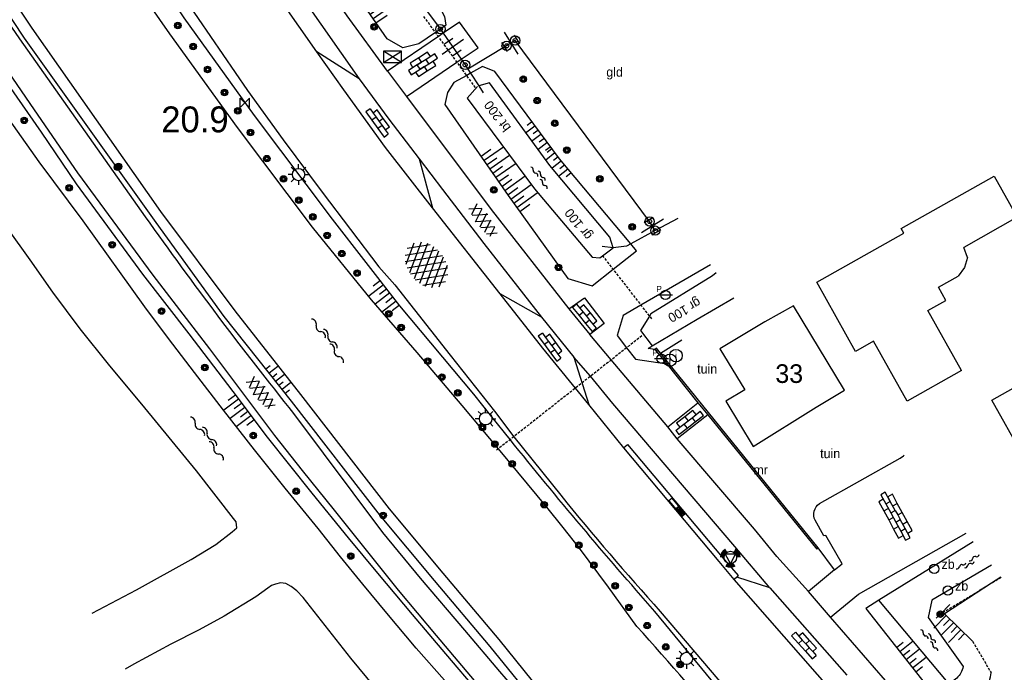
# Model space of a CAD drawing. Header units: metres. Extents: x 121538 to 126242, y 445257 to 454505.
# Tile 64 of 83: x 121866 to 121961, y 453381 to 453444. Entities that reach past the tile are written whole.
import ezdxf
from ezdxf.enums import TextEntityAlignment as Align

# ---------------------------------------------------------------- set-up
doc = ezdxf.new("R2010")
doc.units = ezdxf.units.M
doc.linetypes.add('STIPPELFIJN', pattern=[0.375, 0.25, -0.125])
for name, color, linetype in [('B01_F', 8, 'Continuous'), ('B01_T', 8, 'Continuous'), ('SYMBD01', 8, 'Continuous'), ('SYMBD02', 8, 'Continuous'), ('SYMBD04', 8, 'Continuous'), ('SYMBD05', 8, 'Continuous'), ('TEK-D05', 8, 'Continuous'), ('TEK-D19', 8, 'Continuous'), ('TEK-D20', 7, 'Continuous'), ('TER-D03S', 8, 'Continuous'), ('TER-T01', 8, 'Continuous'), ('TER-T02', 8, 'RASTER'), ('TER-T03', 8, 'Continuous'), ('TER-T04', 8, 'HAAG'), ('TER-T09', 8, 'Continuous'), ('TOPOT06', 8, 'WALB'), ('TOPOT14', 8, 'Continuous'), ('TOPOT18', 8, 'STIPPELFIJN'), ('TOPOT21', 8, 'Continuous'), ('TOPOT22', 8, 'Continuous'), ('TOPOT26', 8, 'Continuous'), ('TOPOT28', 8, 'Continuous'), ('TOPOT29', 8, 'Continuous'), ('TOPOT30', 8, 'Continuous'), ('TOPOT31', 8, 'Continuous'), ('WAT-T00', 8, 'Continuous'), ('WEG-T01', 8, 'Continuous'), ('WEG-T06', 8, 'STIPPELFIJN'), ('Z02', 8, 'Continuous')]:
    doc.layers.add(name, color=color, linetype=linetype)
doc.styles.add('ISO', font='provutr.shx')
doc.styles.add('rtw_iso', font='iso-rtw.shx')
doc.linetypes.add('HAAG', pattern='A,0.25,-0.25,[151,BLOK.SHX,S=0.25,R=0,X=0,Y=0],-0.25,0.25', length=1)
doc.linetypes.add('RASTER', pattern='A,0.25,-0.25,[150,BLOK.SHX,S=0.25,R=0,X=0,Y=0],-0.25,0.25', length=1)
doc.linetypes.add('WALB', pattern='A,0.5,[155,BLOK.SHX,S=0.25,R=0,X=0,Y=0],0.5', length=1)

# ---------------------------------------------------------------- blocks, each defined once
blk = doc.blocks.new('talud')
for p, q in [((6.661338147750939e-16, 0.75), (0.5000000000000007, 0.7499999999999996)), ((4.440892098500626e-16, 0.5), (1, 0.4999999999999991)), ((2.220446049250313e-16, 0.25), (0.5000000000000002, 0.2499999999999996)), ((0, 0), (1, -8.881784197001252e-16)), ((-2.220446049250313e-16, -0.25), (0.4999999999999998, -0.2500000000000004)), ((-4.440892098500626e-16, -0.5), (0.9999999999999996, -0.5000000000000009)), ((-6.661338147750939e-16, -0.75), (0.4999999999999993, -0.7500000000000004))]:
    blk.add_line(p, q)
blk = doc.blocks.new('water-m')
at = {"linetype": 'Continuous'}
for centre, start, end in [((-0.3222339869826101, 1.122434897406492), 309.7446390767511, 50.25536092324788), ((-0.01040913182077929, 0.7474348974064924), 129.7446390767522, 230.255360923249), ((-0.3222339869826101, 0.3724348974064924), 309.7446390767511, 50.25536092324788), ((0.3153431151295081, 0.005530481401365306), 129.7446390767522, 230.255360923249), ((0.003518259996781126, 0.3805304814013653), 309.7446390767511, 50.25536092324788), ((-0.01040913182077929, -0.7430899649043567), 129.7446390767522, 230.255360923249), ((-0.3222339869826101, -0.3680899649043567), 309.7446390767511, 50.25536092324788), ((-0.3222339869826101, -1.118089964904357), 309.7446390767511, 50.25536092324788), ((0.003518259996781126, -0.3694695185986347), 309.7446390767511, 50.25536092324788)]:
    blk.add_arc(centre, 0.2438543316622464, start, end, dxfattribs=at)
blk = doc.blocks.new('DRHEK')
at = {"linetype": 'Continuous'}
for p, q in [((1.25, 0), (-1.25, 0)), ((-0.5, 0.7000000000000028), (0.5, 0.7000000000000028)), ((-0.5, -0.7000000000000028), (0.5, -0.7000000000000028))]:
    blk.add_line(p, q, dxfattribs=at)
blk = doc.blocks.new('asfalt-m')
for p, q in [((-0.6303698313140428, 0.3751020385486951), (0.6355873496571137, 1.039174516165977)), ((-0.5270155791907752, 1.073006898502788), (0.7448880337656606, 0.2683141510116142)), ((-0.517047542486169, 1.140316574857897), (0.5386025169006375, 1.694069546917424)), ((-0.4268721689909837, 1.749230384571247), (0.629398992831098, 1.080961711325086)), ((-0.627158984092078, 0.3967834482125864), (0.6602264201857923, -0.4177041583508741)), ((-0.5712343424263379, -0.2996475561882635), (0.7325722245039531, 0.3842792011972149)), ((-0.560721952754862, -0.3848301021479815), (0.5755648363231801, -1.10372222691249)), ((-0.4894308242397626, -0.9625065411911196), (0.6679143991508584, -0.3554079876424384)), ((-0.4617203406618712, -1.187046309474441), (0.3932195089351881, -1.72793932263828)), ((-0.3358265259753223, -1.587702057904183), (0.5747864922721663, -1.110029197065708))]:
    blk.add_line(p, q)
blk = doc.blocks.new('asfalt-xl')
at = {"linetype": 'Continuous'}
for p, q in [((1.009462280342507, 2.034059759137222), (-1.739499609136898, 0.433724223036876)), ((1.009462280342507, 2.034059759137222), (-1.739499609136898, 0.433724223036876)), ((0.4129806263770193, 2.410007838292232), (-1.51377442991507, 1.288328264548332)), ((0.4129806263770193, 2.410007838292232), (-1.51377442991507, 1.288328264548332)), ((1.749758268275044, 0.4385486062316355), (-1.017087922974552, 2.022736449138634)), ((1.749758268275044, 0.4385486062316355), (-1.017087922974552, 2.022736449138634)), ((1.520261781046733, 1.290145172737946), (-0.4262594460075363, 2.404646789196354)), ((1.520261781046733, 1.290145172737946), (-0.4262594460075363, 2.404646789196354)), ((1.395544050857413, 1.535624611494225), (-1.752273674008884, -0.2969070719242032)), ((1.395544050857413, 1.535624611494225), (-1.752273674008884, -0.2969070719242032)), ((1.641686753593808, 0.9557237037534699), (-1.630249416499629, -0.9490653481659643)), ((1.641686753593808, 0.9557237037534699), (-1.630249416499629, -0.9490653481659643)), ((1.766768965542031, -0.2913869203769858), (-1.397833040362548, 1.520540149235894)), ((1.766768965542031, -0.2913869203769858), (-1.397833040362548, 1.520540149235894)), ((1.406557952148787, -1.525536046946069), (-1.754752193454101, 0.2845067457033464)), ((1.406557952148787, -1.525536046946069), (-1.754752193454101, 0.2845067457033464)), ((1.648679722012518, -0.9439696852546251), (-1.63821030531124, 0.9379753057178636)), ((1.648679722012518, -0.9439696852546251), (-1.63821030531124, 0.9379753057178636)), ((1.764573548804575, 0.3040682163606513), (-1.385078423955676, -1.529532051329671)), ((1.764573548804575, 0.3040682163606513), (-1.385078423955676, -1.529532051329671)), ((1.023688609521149, -2.026515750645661), (-1.735665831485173, -0.4466178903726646)), ((1.023688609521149, -2.026515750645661), (-1.735665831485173, -0.4466178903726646)), ((1.752955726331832, -0.4258912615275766), (-1.000181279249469, -2.028655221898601)), ((1.752955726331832, -0.4258912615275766), (-1.000181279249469, -2.028655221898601)), ((0.4088998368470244, -2.412705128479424), (-1.490776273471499, -1.325024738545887)), ((0.4088998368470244, -2.412705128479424), (-1.490776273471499, -1.325024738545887)), ((1.529626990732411, -1.279099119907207), (-0.4059773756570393, -2.405929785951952)), ((1.529626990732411, -1.279099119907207), (-0.4059773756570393, -2.405929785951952))]:
    blk.add_line(p, q, dxfattribs=at)
blk = doc.blocks.new('water-l')
at = {"linetype": 'Continuous'}
for centre, start, end in [((-0.4655673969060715, 2.222705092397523), 309.7446390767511, 50.25536092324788), ((0.1580823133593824, 1.472705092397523), 129.7446390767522, 230.255360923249), ((-0.4655673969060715, 0.7227050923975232), 309.7446390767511, 50.25536092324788), ((-0.1359410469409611, 0.7500000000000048), 309.7446390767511, 50.25536092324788), ((0.4877086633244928, 4.773959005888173e-15), 129.7446390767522, 230.255360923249), ((-0.4655673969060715, -0.7583446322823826), 309.7446390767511, 50.25536092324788), ((-0.1359410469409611, -0.7499999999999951), 309.7446390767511, 50.25536092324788), ((0.1580823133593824, -1.508344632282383), 129.7446390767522, 230.255360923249), ((-0.4655673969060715, -2.258344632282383), 309.7446390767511, 50.25536092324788)]:
    blk.add_arc(centre, 0.4877086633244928, start, end, dxfattribs=at)
blk = doc.blocks.new('Prov-grensst')
blk.add_line((-0.674546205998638, 0), (0.674546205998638, 0))
blk.add_circle((0, 0), 0.45)
at = {"style": 'ISO'}
blk.add_text('P', height=0.6, dxfattribs=at).set_placement((-0.6121058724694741, 0.5763787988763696), align=Align.MIDDLE)
blk = doc.blocks.new('paal')
for radius in [0.4499999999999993, 0.2]:
    blk.add_circle((0, 0), radius)
blk = doc.blocks.new('lichtmast')
for p, q in [((0, 0.5998500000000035), (0, 0.9997499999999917)), ((-0.5998500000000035, 0), (-0.9997499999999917, 0)), ((-0.7069300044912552, 0.7069300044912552), (-0.4241580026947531, 0.4241580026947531)), ((0.4241580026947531, 0.4241580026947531), (0.7069300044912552, 0.7069300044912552)), ((0.5998500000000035, 0), (0.9997499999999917, 0)), ((-0.4241580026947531, -0.4241580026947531), (-0.7069300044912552, -0.7069300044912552)), ((0, -0.5998500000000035), (0, -0.9997499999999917)), ((0.4241580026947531, -0.4241580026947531), (0.7069300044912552, -0.7069300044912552))]:
    blk.add_line(p, q)
blk.add_circle((0, 0), 0.5998499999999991)
blk = doc.blocks.new('kilometerpaal')
for p, q in [((-0.4419417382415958, 0.4419417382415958), (0.4419417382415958, -0.4419417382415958)), ((-0.4419417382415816, -0.4419417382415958), (-0.4419417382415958, 0.4419417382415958)), ((0.4419417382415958, 0.4419417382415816), (-0.4419417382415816, -0.4419417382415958)), ((0.4419417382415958, -0.4419417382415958), (0.4419417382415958, 0.4419417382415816))]:
    blk.add_line(p, q)
at = {"style": 'rtw_iso'}
blk.add_attdef('KILOMETERPAAL', (0.5914120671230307, 0.8682056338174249), '', height=2.5, dxfattribs=at)
blk = doc.blocks.new('schk')
for p, q in [((-0.8614258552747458, -0.5569929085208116), (0.8614258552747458, 0.5569929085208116)), ((0.8614258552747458, 0.5569929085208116), (-0.8614258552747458, 0.5569929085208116)), ((-0.8614258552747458, 0.5569929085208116), (-0.8614258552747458, -0.5569929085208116)), ((0.8614258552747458, -0.5569929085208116), (-0.8614258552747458, 0.5569929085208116)), ((0.8614258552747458, -0.5569929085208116), (0.8614258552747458, 0.5569929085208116)), ((-0.8614258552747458, -0.5569929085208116), (0.8614258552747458, -0.5569929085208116))]:
    blk.add_line(p, q)
blk = doc.blocks.new('BOOM')
for radius in [0.315, 0.225, 0.135]:
    blk.add_circle((0, 0), radius)
blk = doc.blocks.new('vruchtboom')
blk.add_line((0, 0), (0.9192390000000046, 0.9192390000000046))
for radius in [0.315, 0.225, 0.135]:
    blk.add_circle((0, 0), radius)
blk = doc.blocks.new('verkeersbord')
for p, q in [((0.5024674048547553, 0.3224406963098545), (-0.5036675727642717, 0.3224406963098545)), ((-0.5036675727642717, 0.3224406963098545), (-0.0006000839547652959, -0.5998496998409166)), ((-0.0006000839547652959, -0.5998496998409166), (0.5024674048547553, 0.3224406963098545))]:
    blk.add_line(p, q)
blk = doc.blocks.new('verkeerslicht')
h = blk.add_hatch(color=256)
edge = h.paths.add_edge_path()
edge.add_line((-0.4998750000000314, 0.8658088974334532), (-0.2999250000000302, 0.5194853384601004))
edge.add_arc((-2.842170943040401e-14, 0), 0.5998499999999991, 119.9999999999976, 180)
edge.add_line((-0.599850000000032, 0), (-0.9997500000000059, 0))
edge.add_arc((-5.684341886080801e-14, 0), 0.999749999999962, 119.99999999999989, 180, ccw=False)
h = blk.add_hatch(color=256)
edge = h.paths.add_edge_path()
edge.add_line((0.9997499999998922, 0), (0.5998499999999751, 0))
edge.add_arc((-2.842170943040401e-14, 0), 0.5998499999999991, 0, 60.00000000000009)
edge.add_line((0.2999249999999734, 0.5194853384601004), (0.4998749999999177, 0.8658088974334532))
edge.add_arc((-5.684341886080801e-14, 0), 0.999749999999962, 0, 60.000000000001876, ccw=False)
h = blk.add_hatch(color=256)
edge = h.paths.add_edge_path()
edge.add_line((-0.4998750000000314, -0.8658088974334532), (-0.2999250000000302, -0.5194853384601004))
edge.add_arc((-2.842170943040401e-14, 0), 0.5998499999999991, 240.0000000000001, 299.9999999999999)
edge.add_line((0.2999249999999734, -0.5194853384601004), (0.4998749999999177, -0.8658088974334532))
edge.add_arc((-5.684341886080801e-14, 0), 0.999749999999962, 239.9999999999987, 299.999999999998, ccw=False)
blk.add_circle((0, 0), 0.599850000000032)
blk = doc.blocks.new('zinkerbord')
blk.add_circle((0, 0), 0.45)
at = {"style": 'ISO'}
blk.add_attdef('ZINKERBORD', (0.6999999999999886, 0), '', height=0.9, dxfattribs=at)
blk = doc.blocks.new('inspectieput')
blk.add_circle((0, 0), 0.5998500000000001)
at = {"style": 'ISO'}
blk.add_text('i', height=0.7998000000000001, dxfattribs=at).set_placement((0, 0), align=Align.MIDDLE)
blk = doc.blocks.new('klinkers-m')
for p, q in [((0, 1.500000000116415), (-0.5, 1.500000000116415)), ((-0.5, 1.500000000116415), (-0.4999999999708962, 0.5000000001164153)), ((0, 1.500000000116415), (2.91038304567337e-11, 1)), ((0.5000000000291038, 1), (2.91038304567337e-11, 1)), ((2.91038304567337e-11, 1), (0, 0.5000000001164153)), ((0.5, 5.820766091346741e-11), (0.5000000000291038, 1)), ((-0.4999999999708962, 0.5000000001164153), (-0.4999999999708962, -0.4999999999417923)), ((0, 0.5000000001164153), (-0.4999999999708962, 0.5000000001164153)), ((0, 0.5000000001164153), (0, 0)), ((0.5, 0), (0, 0)), ((0, 0), (2.91038304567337e-11, -0.4999999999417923)), ((0.4999999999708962, -0.9999999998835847), (0.5, 5.820766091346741e-11)), ((-0.4999999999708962, -0.4999999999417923), (-0.5, -1.499999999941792)), ((2.91038304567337e-11, -0.4999999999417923), (-0.4999999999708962, -0.4999999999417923)), ((2.91038304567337e-11, -0.4999999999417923), (2.91038304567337e-11, -0.9999999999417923)), ((-0.5, -1.499999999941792), (2.91038304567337e-11, -1.499999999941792)), ((2.91038304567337e-11, -0.9999999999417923), (0.5000000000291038, -0.9999999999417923)), ((2.91038304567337e-11, -0.9999999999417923), (2.91038304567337e-11, -1.499999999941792))]:
    blk.add_line(p, q)
blk = doc.blocks.new('klinkers-l')
at = {"linetype": 'Continuous'}
for p, q in [((-0.2500000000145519, 0.9999999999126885), (-0.7500000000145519, 0.9999999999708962)), ((-0.7500000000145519, 0.9999999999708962), (-0.7500000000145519, 2.91038304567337e-11)), ((0.2499999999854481, 1.499999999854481), (-0.2500000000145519, 1.499999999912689)), ((-0.2500000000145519, 1.499999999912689), (-0.2500000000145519, 0.5000000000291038)), ((0.2499999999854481, 0.4999999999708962), (0.2499999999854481, 1.499999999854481)), ((0.7500000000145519, 0.9999999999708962), (0.2499999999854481, 0.9999999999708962)), ((0.7499999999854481, -2.91038304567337e-11), (0.7500000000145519, 0.9999999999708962)), ((-0.2499999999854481, -2.91038304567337e-11), (-0.7500000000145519, 2.91038304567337e-11)), ((-0.7500000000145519, 2.91038304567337e-11), (-0.7500000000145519, -1.000000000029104)), ((0.2499999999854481, 0.4999999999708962), (-0.2500000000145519, 0.4999999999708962)), ((-0.2500000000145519, 0.4999999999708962), (-0.2499999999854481, -0.4999999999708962)), ((0.2500000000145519, -0.4999999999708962), (0.2499999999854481, 0.4999999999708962)), ((-0.2499999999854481, -0.5000000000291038), (-0.2499999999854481, -2.91038304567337e-11)), ((0.2500000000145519, -0.5000000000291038), (-0.2499999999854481, -0.5000000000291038)), ((-0.2499999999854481, -0.5000000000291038), (-0.2500000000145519, -1.499999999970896)), ((0.7499999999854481, -2.91038304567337e-11), (0.2499999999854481, -2.91038304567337e-11)), ((0.2499999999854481, -2.91038304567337e-11), (0.2500000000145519, -0.5000000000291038)), ((0.2499999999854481, -1.499999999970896), (0.2500000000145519, -0.5000000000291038)), ((0.7499999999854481, -1.000000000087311), (0.7499999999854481, -2.91038304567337e-11)), ((-0.7500000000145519, -1.000000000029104), (-0.2499999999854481, -1.000000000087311)), ((-0.2500000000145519, -1.499999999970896), (0.2499999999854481, -1.499999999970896)), ((0.2500000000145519, -1.000000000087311), (0.7499999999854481, -1.000000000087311))]:
    blk.add_line(p, q, dxfattribs=at)
blk = doc.blocks.new('klinkers-xl')
at = {"linetype": 'Continuous'}
for p, q in [((-0.2500000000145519, 2), (-0.7499999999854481, 2)), ((-0.7499999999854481, 2), (-0.7500000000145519, 1.000000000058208)), ((0.2499999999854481, 2.499999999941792), (-0.2500000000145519, 2.499999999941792)), ((-0.2500000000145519, 2.499999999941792), (-0.2499999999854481, 1.500000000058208)), ((0.2499999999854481, 1.500000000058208), (0.2499999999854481, 2.499999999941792)), ((0.7500000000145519, 2), (0.2499999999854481, 2.000000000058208)), ((0.2499999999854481, 2.000000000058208), (0.2499999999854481, 1.500000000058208)), ((0.7499999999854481, 1), (0.7500000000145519, 2)), ((-0.7500000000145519, 1.000000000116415), (-0.7499999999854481, 1.164153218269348e-10)), ((-0.7500000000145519, 1.000000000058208), (-0.2499999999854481, 1.000000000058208)), ((-0.2499999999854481, 1.500000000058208), (0.2499999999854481, 1.500000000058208)), ((-0.2499999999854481, 1.500000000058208), (-0.2499999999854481, 0.5000000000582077)), ((0.2500000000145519, 0.5000000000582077), (0.2499999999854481, 1.500000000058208)), ((0.2500000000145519, 1.000000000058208), (0.7499999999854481, 1)), ((0.7500000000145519, 5.820766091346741e-11), (0.7499999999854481, 1.000000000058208)), ((-0.7499999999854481, 1.164153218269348e-10), (-0.2500000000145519, 1.164153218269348e-10)), ((-0.7499999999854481, 1.164153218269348e-10), (-0.7499999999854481, -0.9999999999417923)), ((-0.2499999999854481, 0.5000000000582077), (0.2500000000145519, 0.5000000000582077)), ((-0.2499999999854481, 0.5), (-0.2500000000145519, -0.4999999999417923)), ((0.2500000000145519, 0.5000000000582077), (0.2500000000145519, 1.164153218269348e-10)), ((0.2500000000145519, 1.164153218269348e-10), (0.7500000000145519, 5.820766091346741e-11)), ((0.2499999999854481, 1.164153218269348e-10), (0.2499999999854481, -0.4999999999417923)), ((0.7500000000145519, -1), (0.7500000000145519, 5.820766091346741e-11)), ((-0.2500000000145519, -0.4999999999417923), (0.2499999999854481, -0.4999999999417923)), ((-0.2500000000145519, -0.5), (-0.2499999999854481, -1.499999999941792)), ((0.2500000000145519, -1.499999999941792), (0.2499999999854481, -0.5)), ((-0.7499999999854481, -0.9999999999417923), (-0.7500000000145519, -1.999999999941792)), ((-0.7499999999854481, -0.9999999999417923), (-0.2499999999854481, -0.9999999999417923)), ((-0.2499999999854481, -1.499999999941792), (0.2500000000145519, -1.499999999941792)), ((-0.2499999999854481, -1.499999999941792), (-0.2499999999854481, -2.499999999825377)), ((0.2499999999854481, -0.9999999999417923), (0.7500000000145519, -1)), ((0.2500000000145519, -2.499999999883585), (0.2500000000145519, -1.5)), ((0.7500000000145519, -1.999999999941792), (0.7500000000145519, -1)), ((-0.7500000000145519, -1.999999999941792), (-0.2499999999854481, -1.999999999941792)), ((-0.2499999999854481, -2.499999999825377), (0.2500000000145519, -2.499999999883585)), ((0.2500000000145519, -1.999999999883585), (0.7500000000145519, -1.999999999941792))]:
    blk.add_line(p, q, dxfattribs=at)
blk = doc.blocks.new('bermverhardingblok-s')
at = {"linetype": 'Continuous'}
for p, q in [((-0.2000000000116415, 0.9999999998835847), (-0.2000000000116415, -0.9999999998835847)), ((-0.2000000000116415, 0.9999999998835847), (0.2000000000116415, 0.9999999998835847)), ((0.2000000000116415, 0.9999999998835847), (-0.2000000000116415, 0.9999999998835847)), ((0.2000000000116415, -0.9999999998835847), (0.2000000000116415, 0.9999999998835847)), ((0.2000000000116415, 0), (-0.2000000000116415, 0)), ((-0.2000000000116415, -0.9999999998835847), (0.2000000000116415, -0.9999999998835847))]:
    blk.add_line(p, q, dxfattribs=at)
for points in [[(0.1000000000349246, 0.1000000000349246), (0.1000000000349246, 0.8999999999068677), (-0.1000000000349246, 0.8999999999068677), (-0.1000000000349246, 0.1000000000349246)], [(1.164153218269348e-10, 0.2000000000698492), (5.820766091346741e-11, 0.7999999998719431), (0, 0.7999999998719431), (-5.820766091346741e-11, 0.2000000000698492)]]:
    blk.add_lwpolyline(points, close=True, dxfattribs=at)

msp = doc.modelspace()

# ---------------------------------------------------------------- linework, layer by layer
at = {"layer": 'B01_F'}
for points in [[(121945.643, 453408.288), (121940.721, 453416.438), (121937.945, 453414.878), (121933.618, 453412.267), (121936.006, 453408.312), (121934.175, 453407.207), (121936.81, 453402.841), (121942.905, 453406.635), (121945.643, 453408.288)], [(121966.849, 453411.25), (121969.788, 453406.041), (121962.797, 453402.097), (121959.859, 453407.306), (121966.849, 453411.25)]]:
    msp.add_lwpolyline(points, dxfattribs=at)
at = {"layer": 'B01_T'}
for points in [[(121951.114, 453423.881), (121960.097, 453428.942)], [(121960.097, 453428.942), (121962.33, 453424.978)], [(121962.33, 453424.978), (121957.163, 453422.067)], [(121951.364, 453423.437), (121951.114, 453423.881)], [(121942.956, 453418.701), (121951.364, 453423.437)], [(121957.506, 453421.097), (121957.163, 453422.067)], [(121957.506, 453421.097), (121957.232, 453420.117)], [(121957.232, 453420.117), (121956.608, 453419.307)], [(121954.708, 453418.239), (121956.608, 453419.307)], [(121946.713, 453412.032), (121942.956, 453418.701)], [(121955.428, 453416.958), (121954.708, 453418.239)], [(121953.685, 453415.977), (121955.428, 453416.958)], [(121956.949, 453410.172), (121953.685, 453415.977)], [(121948.44, 453413.031), (121946.713, 453412.032)], [(121951.686, 453407.213), (121948.44, 453413.031)], [(121956.949, 453410.172), (121951.686, 453407.213)]]:
    msp.add_lwpolyline(points, dxfattribs=at)
at = {"layer": 'TER-T01'}
for points in [[(121927.485, 453412.354), (121927.316, 453412.214)], [(121927.316, 453412.214), (121928.488, 453410.83)], [(121927.8852747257, 453411.8582796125), (121927.485, 453412.354)], [(121943.109, 453393.07), (121937.139, 453400.398), (121927.8852747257, 453411.8582796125)], [(121928.488, 453410.83), (121931.494, 453407.051)], [(121931.494, 453407.051), (121932.44, 453405.889)], [(121932.44, 453405.889), (121942.97, 453392.935), (121943.109, 453393.07)]]:
    msp.add_lwpolyline(points, dxfattribs=at)
at = {"layer": 'TER-T02', "flags": 128}
for points in [[(121905.3478481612, 453444.8299855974), (121906.6170000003, 453443.1459999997)], [(121926.825, 453424.569), (121913.834, 453442.035)], [(121913.017, 453441.531), (121909.2717506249, 453439.2846584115)], [(121909.005, 453439.696), (121909.2717506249, 453439.2846584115)], [(121909.2717506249, 453439.2846584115), (121909.5337667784, 453438.8806175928)], [(121909.5337667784, 453438.8806175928), (121910.3278144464, 453437.6561599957)], [(121910.3278144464, 453437.6561599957), (121910.765, 453436.982)], [(121929.5359303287, 453424.8522361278), (121927.3714985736, 453423.6926150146)], [(121927.3714985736, 453423.6926150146), (121924.9937620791, 453422.4187132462)], [(121923.295, 453422.026), (121922.242, 453422.153)], [(121924.9937620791, 453422.4187132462), (121924.593, 453422.204), (121923.295, 453422.026)]]:
    msp.add_lwpolyline(points, dxfattribs=at)
at = {"layer": 'TER-T03'}
for points in [[(121906.6170000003, 453443.1459999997), (121906.8941612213, 453442.7455786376)], [(121906.8941612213, 453442.7455786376), (121908.6304468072, 453440.2371258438)], [(121913.834, 453442.035), (121913.017, 453441.531)], [(121908.6304468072, 453440.2371258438), (121909.005, 453439.696)], [(121927.3714985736, 453423.6926150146), (121926.825, 453424.569)]]:
    msp.add_lwpolyline(points, dxfattribs=at)
at = {"layer": 'TER-T04', "flags": 128}
for points in [[(121959.8315786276, 453389.6380460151), (121955.3, 453386.68), (121957.999, 453384.049)], [(121960.7524344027, 453390.2391464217), (121959.8315786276, 453389.6380460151)]]:
    msp.add_lwpolyline(points, dxfattribs=at)
at = {"layer": 'TER-T09'}
for points in [[(121974.289, 453331.162), (121974.57, 453332.529), (121965.817, 453342.732), (121956.0333911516, 453353.5775759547), (121946.3270989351, 453364.492401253), (121937.397, 453374.832), (121933.8404918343, 453379.0245005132), (121927.321, 453386.923, -0.0107759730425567), (121913.3499330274, 453403.5127241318), (121911.5923281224, 453405.705971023), (121909.847, 453407.909), (121902.713, 453416.426), (121896.213, 453424.806), (121888.667, 453434.802), (121881.883, 453444.243), (121875.093, 453454.508), (121869.110717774, 453464.23327709), (121868.66, 453464.966), (121862.946, 453475.197), (121860.029, 453481.184), (121857.8711525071, 453484.8832643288), (121853.686, 453492.058), (121847.077, 453505.217), (121843.525, 453511.1310000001)], [(121948.964, 453388.021), (121947.712, 453387.212), (121954.276, 453378.863, 0.3306944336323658), (121958.2353156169, 453378.5073804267, 0.2326364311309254), (121959.8097921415, 453380.993858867, -0.2326364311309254)]]:
    msp.add_lwpolyline(points, format="xyb", dxfattribs=at)
for points in [[(121964.318, 453322.164), (121963.11, 453322.639), (121962.207, 453323.645), (121961.119, 453325.014), (121947.287, 453342.1), (121945.28, 453343.92), (121941.66, 453348.2), (121936.16, 453354.72), (121931.6, 453359.98), (121926.86, 453365.62), (121921.5, 453371.46), (121916.28, 453377.54), (121911.42, 453383.54), (121906.04, 453389.92), (121900.84, 453396.14), (121892.239, 453407.223), (121885.744, 453415.405), (121879.163, 453424.471), (121866.459, 453442.278), (121859.92, 453452.136), (121852.676, 453463.861), (121845.736, 453476.073), (121844.7628635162, 453478.0055077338), (121838.313, 453490.814)], [(121912.3965219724, 453451.7005211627), (121905.921, 453448.601), (121905.292, 453447.708), (121907.03, 453444.377), (121907.148, 453443.534), (121906.6170000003, 453443.1459999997)], [(121906.6170000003, 453443.1459999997), (121906.1449918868, 453442.8186468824), (121904.545, 453441.709), (121902.99, 453441.332), (121901.466, 453442.21), (121897.17, 453448.457), (121897.905, 453449.038)], [(121910.696, 453439.527), (121909.5337667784, 453438.8806175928)], [(121924.9937620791, 453422.4187132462), (121918.114, 453430.606), (121911.891, 453439.044), (121910.696, 453439.527)], [(121909.5337667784, 453438.8806175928), (121909.1580138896, 453438.6716405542), (121907.918, 453437.982), (121907.314, 453437.032), (121907.056, 453435.86), (121913.162, 453427.089), (121918.926, 453419.081), (121921.286, 453418.374), (121923.2877292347, 453419.9583114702), (121925.554, 453421.752), (121924.9937620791, 453422.4187132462)], [(121864.9, 453437.72), (121868.08, 453433.18), (121871.46, 453428.22), (121877.84, 453419.5), (121882.34, 453413.72), (121886.56, 453408.16), (121889.88, 453403.74), (121894.2, 453398.34), (121897.72, 453394.02), (121900.56, 453390.62), (121903.9, 453386.64), (121907.1, 453382.82), (121910.22, 453379.16)], [(121932.6916291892, 453420.3911100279), (121925.9824466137, 453416.4909593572), (121924.264, 453415.492), (121923.692, 453413.554), (121924.6050059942, 453412.3776068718), (121925.446, 453411.294), (121928.488, 453410.83)], [(121927.316, 453412.214), (121926.673, 453412.3)]]:
    msp.add_lwpolyline(points, dxfattribs=at)
at = {"layer": 'TOPOT06', "flags": 128}
for points in [[(121927.072, 453412.564), (121931.425, 453415.149), (121934.954037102, 453417.1928051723)], [(121926.673, 453412.3), (121927.072, 453412.564)], [(121958.0572564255, 453393.6293445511), (121948.964, 453388.021)], [(121959.8447749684, 453391.3808689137), (121954.077, 453388.021)]]:
    msp.add_lwpolyline(points, dxfattribs=at)
at = {"layer": 'TOPOT18', "flags": 128}
for points in [[(121910.01, 453437.499), (121909.1580138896, 453438.6716405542), (121908.2220622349, 453439.9598480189), (121906.4287226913, 453442.4281308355), (121906.1449918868, 453442.8186468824), (121904.959, 453444.451)], [(121922.259, 453421.282), (121922.2786785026, 453421.256679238), (121923.2877292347, 453419.9583114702), (121925.9824466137, 453416.4909593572), (121926.8039548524, 453415.4339066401), (121927.079, 453415.08)], [(121926.077, 453413.537), (121924.6050059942, 453412.3776068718), (121923.1217277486, 453411.209325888), (121921.1167894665, 453409.63016751), (121919.6618741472, 453408.4842261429), (121913.7059111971, 453403.7931047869), (121913.3499330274, 453403.5127241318), (121912.2189084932, 453402.6218902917), (121911.941, 453402.403)]]:
    msp.add_lwpolyline(points, dxfattribs=at)
at = {"layer": 'WAT-T00'}
for points in [[(121944.126, 453363.676, 0.0125976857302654), (121925.602, 453385.475), (121922.8418900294, 453389.2684633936), (121920.0357382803, 453393.0279958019), (121918.4862881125, 453395.030255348), (121916.892, 453396.997), (121912.2189084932, 453402.6218902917), (121908.732, 453406.819), (121904.3767681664, 453411.9359423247), (121899.951, 453416.992), (121894.281, 453424.031), (121887.012, 453433.656), (121880.478, 453442.681), (121873.494, 453452.725), (121867.1020813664, 453463.288680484), (121866.901, 453463.621), (121860.324, 453474.848), (121855.8994773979, 453483.8487508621), (121848.073, 453499.831), (121841.452, 453510.981)], [(121954.077, 453388.021), (121953.709, 453386.337), (121957.102, 453381.601, -0.1629558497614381), (121956.481, 453380.481), (121956.0932909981, 453380.2025425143), (121955.651, 453380.023), (121948.964, 453388.021)]]:
    msp.add_lwpolyline(points, format="xyb", dxfattribs=at)
for points in [[(121830.84, 453507.131), (121834.08, 453500.644), (121839.241, 453491.08), (121845.6132859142, 453478.4517138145), (121846.858, 453475.985), (121853.455, 453464.396), (121860.677, 453452.991), (121867.179, 453443.242), (121879.606, 453425.537), (121886.773, 453415.929), (121893.099, 453407.863), (121901.6745461, 453396.8123054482), (121906.8605934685, 453390.608994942), (121912.2459499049, 453384.2226428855), (121917.1029583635, 453378.2263361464), (121922.3014037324, 453372.1714419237), (121927.6652194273, 453366.3272845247), (121932.4149873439, 453360.6756619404), (121936.9743439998, 453355.4164040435), (121942.4785542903, 453348.8914129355), (121946.0523069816, 453344.666092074), (121961.79, 453326.81), (121965.736, 453322.893)], [(121907.02, 453380.28), (121904.28, 453383.38), (121901.44, 453386.74), (121899.14, 453389.56), (121896.98, 453392.18), (121894.82, 453394.92), (121891.64, 453398.82), (121888.68, 453402.54), (121885.68, 453406.34), (121882.88, 453409.98), (121880.36, 453413.28), (121878.08, 453416.32), (121872.12, 453424.64), (121867.88, 453430.32), (121862.9, 453437.34)], [(121910.207, 453437.62), (121909.22, 453436.487), (121915.691, 453427.728), (121921.288, 453421.119), (121922.003, 453421.048), (121922.2786785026, 453421.256679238), (121923.295, 453422.026)], [(121923.295, 453422.026), (121922.979, 453423.054), (121917.189, 453429.971), (121911.353, 453437.963), (121910.3278144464, 453437.6561599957)], [(121872.98, 453386.75), (121877.26, 453389.02), (121882.56, 453391.92), (121884.92, 453393.4), (121886.52, 453394.6), (121886.96, 453395), (121886.9, 453395.56), (121886.64, 453395.9), (121883.08, 453400.5), (121878.08, 453406.58), (121874.58, 453410.8), (121871.84, 453414.22), (121869.18, 453417.76), (121867, 453420.86), (121864.82, 453423.92)], [(121933.2525108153, 453419.5982068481), (121932.88, 453419.311), (121926.936, 453415.643), (121926.8039548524, 453415.4339066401), (121925.93, 453414.05), (121927.072, 453412.564)], [(121904.16, 453374.94), (121897.98, 453382.4), (121893.38, 453388.28), (121892.76, 453388.92), (121892.2, 453389.34), (121891.68, 453389.62), (121891.18, 453389.68), (121890.68, 453389.56), (121890.32, 453389.42), (121889.94, 453389.16), (121888.8, 453388.34), (121885.74, 453386.46), (121883.34, 453385.14), (121880.6, 453383.76), (121877, 453381.82), (121876.1915480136, 453381.3400709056)]]:
    msp.add_lwpolyline(points, dxfattribs=at)
at = {"layer": 'WEG-T01'}
for points in [[(121837.591, 453490.905), (121844.2968558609, 453477.7609992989), (121845.281, 453475.832), (121847.391643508, 453471.8193954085), (121849.5581615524, 453467.8366813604), (121850.7687587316, 453465.7132908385), (121852.034, 453463.622), (121858.828, 453452.757), (121861.228769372, 453449.0792790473), (121865.983, 453442.207), (121878.124, 453425.014, 0.01478566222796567), (121892.441, 453406.041), (121901.0399999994, 453394.5400000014), (121904.66, 453390.12), (121908.94, 453385.1), (121912.32, 453381.12), (121916.62, 453376.16), (121920.04, 453372.16), (121923.98, 453367.6), (121933.82, 453356.52), (121938.58, 453350.68), (121942.82, 453345.72), (121946.914, 453341.366), (121962.823, 453321.513)], [(121859.508, 453485.396), (121863.482, 453477.282), (121868.615, 453467.528), (121874.096, 453458.078), (121877.25, 453453.011), (121882.044, 453445.917), (121887.997, 453437.208), (121891.433, 453432.458), (121895.203, 453427.387), (121900.685, 453420.206), (121902.205, 453418.439), (121907.55, 453411.657), (121911.829, 453406.259), (121913.7059111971, 453403.7931047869), (121918.244, 453398.134, 0.01233611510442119), (121927.844, 453386.929), (121934.3567426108, 453379.2858960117), (121946.9330408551, 453364.8341640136), (121956.666, 453353.943), (121968.0113932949, 453341.4471284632), (121972.2013819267, 453337.1346892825), (121976.45, 453332.88)], [(121944.6845286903, 453390.9277988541), (121945.407, 453391.524), (121943.848, 453394.245), (121943.633, 453394.22), (121942.806, 453395.724, -0.3546313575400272), (121943.217, 453397.338), (121951.004, 453401.729), (121951.3235370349, 453401.9396635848), (121951.3912346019, 453402.0143695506)]]:
    msp.add_lwpolyline(points, format="xyb", dxfattribs=at)
for points in [[(121910.44, 453379.64), (121906.24, 453384.6), (121902.58, 453388.98), (121899.48, 453392.84), (121896.38, 453396.7), (121893.3, 453400.52), (121890.62, 453403.9), (121884.34, 453412.26), (121878.88, 453419.38), (121871.6, 453429.26), (121867.42, 453435.34), (121863.2, 453441.48), (121860.16, 453445.98), (121858.1, 453449.08), (121856.52, 453451.56), (121854.92, 453454.14), (121853.26, 453456.7), (121851.72, 453459.26), (121849.952, 453462.132)], [(121885.941, 453456.862), (121890.015, 453450.902), (121893.322, 453446.137), (121898.76, 453438.353)], [(121894.692, 453440.9589999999), (121891.202, 453445.915), (121888.332, 453450.329)], [(121901.508, 453439.072), (121897.6209286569, 453444.4359163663), (121893.8387010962, 453449.8742687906)], [(121908.6304468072, 453440.2371258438), (121910.271, 453441.351), (121908.468, 453443.819), (121906.8941612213, 453442.7455786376)], [(121906.8941612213, 453442.7455786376), (121906.4287226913, 453442.4281308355), (121901.508, 453439.072)], [(121898.76, 453438.353), (121894.692, 453440.9589999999)], [(121905.86, 453425.898), (121901.319, 453431.7), (121897.304, 453437.267), (121894.692, 453440.9589999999)], [(121903.331, 453436.639), (121908.2220622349, 453439.9598480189), (121908.6304468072, 453440.2371258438)], [(121901.508, 453439.072), (121903.331, 453436.639)], [(121898.76, 453438.353), (121901.626, 453434.459), (121904.556, 453430.6099999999)], [(121903.331, 453436.639), (121911.527, 453425.742), (121919.024, 453416.147)], [(121904.556, 453430.6099999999), (121906.829, 453427.645), (121910.819, 453422.441), (121916.369, 453415.3179999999)], [(121904.556, 453430.6099999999), (121905.86, 453425.898)], [(121912.404, 453417.5909999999), (121905.86, 453425.898)], [(121920.938, 453406.892), (121916.497, 453412.328), (121912.404, 453417.5909999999)], [(121916.369, 453415.3179999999), (121912.404, 453417.5909999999)], [(121919.024, 453416.147), (121920.519, 453417.197), (121922.445, 453414.728), (121921.05, 453413.671)], [(121916.369, 453415.3179999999), (121919.514, 453411.484)], [(121919.024, 453416.147), (121921.05, 453413.671)], [(121928.573, 453404.732), (121923.1217277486, 453411.209325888), (121921.05, 453413.671)], [(121927.8852747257, 453411.8582796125), (121929.941, 453413.156)], [(121938.445, 453389.201), (121935.046, 453393.177), (121923.276, 453407.001), (121921.1167894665, 453409.63016751), (121919.514, 453411.484)], [(121919.514, 453411.484), (121920.938, 453406.892)], [(121924.332, 453402.712), (121920.938, 453406.892)], [(121928.573, 453404.732), (121931.494, 453407.051)], [(121932.44, 453405.889), (121929.486, 453403.593)], [(121929.486, 453403.593), (121928.573, 453404.732)], [(121924.332, 453402.712), (121924.474, 453402.859), (121924.698, 453403.033), (121933.818, 453392.166), (121935.371, 453390.381), (121935.248, 453390.243)], [(121942.18, 453388.861), (121939.115, 453392.2309999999), (121936.961, 453394.854), (121929.486, 453403.593)], [(121934.999, 453390.017), (121933.529, 453391.743), (121924.332, 453402.712)], [(121944.278, 453386.384), (121946.989, 453388.577), (121957.390994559, 453394.4674189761)], [(121944.6845286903, 453390.9277988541), (121943.109, 453393.07)], [(121944.6845286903, 453390.9277988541), (121942.18, 453388.861)], [(121935.248, 453390.243), (121934.999, 453390.017)], [(121946.252, 453377.16), (121934.999, 453390.017)], [(121938.445, 453389.201), (121935.248, 453390.243)], [(121938.445, 453389.201), (121945.852, 453380.782)], [(121944.278, 453386.384), (121942.18, 453388.861)], [(121957.771, 453371.427), (121953.575, 453375.77), (121949.611, 453380.26), (121944.278, 453386.384)]]:
    msp.add_lwpolyline(points, dxfattribs=at)
at = {"layer": 'WEG-T06', "flags": 128}
for points in [[(121959.8315786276, 453389.6380460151), (121954.896, 453386.656)], [(121960.7764534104, 453390.2089335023), (121959.8315786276, 453389.6380460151)], [(121957.999, 453384.049), (121959.8097921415, 453380.993858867)]]:
    msp.add_lwpolyline(points, dxfattribs=at)

# ---------------------------------------------------------------- block references
at = {"layer": 'SYMBD01', "linetype": 'Continuous'}
for name, p, rotation in [('asfalt-m', (121910.7453768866, 453424.6212896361), 36.30030158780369), ('asfalt-xl', (121905.2633741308, 453420.3587918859), 38.94899443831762), ('asfalt-m', (121889.2886048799, 453407.9613832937), 38.61176333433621)]:
    msp.add_blockref(name, p, dxfattribs=dict(at, rotation=rotation))
at = {"layer": 'SYMBD02'}
for name, p, rotation in [('klinkers-l', (121904.9429337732, 453439.7426001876), 302.2264106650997), ('klinkers-m', (121900.7005952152, 453434.235309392), 35.88971632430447), ('klinkers-m', (121920.7128972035, 453415.4214710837), 39.60010332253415), ('klinkers-m', (121917.3642612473, 453412.5780129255), 36.37351676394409), ('klinkers-m', (121930.5296183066, 453405.3208080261), 127.9231141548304), ('klinkers-xl', (121950.5658461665, 453396.1140517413), 28.69882434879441), ('bermverhardingblok-s', (121929.4759527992, 453396.9681013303), 219.8947338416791), ('klinkers-m', (121941.9029368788, 453383.7878754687), 41.81754226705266)]:
    msp.add_blockref(name, p, dxfattribs=dict(at, rotation=rotation))
at = {"layer": 'SYMBD04', "yscale": 2}
for p, xscale, zscale, rotation in [((121899.5502300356, 453444.9958042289), 2.602889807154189, 2.602889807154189, 34.51591810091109), ((121916.3168622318, 453432.9582926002), 1.101428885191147, 1.101428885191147, 216.4086646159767), ((121911.4058565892, 453429.6624753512), 2.278957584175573, 2.278957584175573, 34.84400687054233), ((121956.1666935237, 453385.8351424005), 1.703824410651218, 1.703824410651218, 225.730938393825), ((121951.5937494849, 453382.274655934), 1.660446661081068, 1.660446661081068, 38.17449804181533)]:
    msp.add_blockref('talud', p, dxfattribs=dict(at, xscale=xscale, zscale=zscale, rotation=rotation))
at = {"layer": 'SYMBD04', "linetype": 'Continuous', "yscale": 2}
for p, xscale, zscale, rotation in [((121918.2988536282, 453430.4138335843), 1.13585949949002, 1.13585949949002, 218.1185555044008), ((121913.4133639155, 453426.7397768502), 2.419323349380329, 2.419323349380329, 35.74559314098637), ((121901.7415368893, 453417.6784401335), 1.799038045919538, 1.799038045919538, 217.7991705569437), ((121890.701946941, 453409.1592845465), 1.086211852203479, 1.086211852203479, 38.44309778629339), ((121887.724450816, 453406.6097371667), 1.772308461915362, 1.772308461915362, 216.9113562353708)]:
    msp.add_blockref('talud', p, dxfattribs=dict(at, xscale=xscale, zscale=zscale, rotation=rotation))
at = {"layer": 'SYMBD05'}
for p, rotation in [((121916.2834172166, 453428.8796933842), 36.87956530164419), ((121957.6102077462, 453391.5785388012), 301.6983954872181), ((121953.9625505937, 453384.2234669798), 38.81071593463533)]:
    msp.add_blockref('water-m', p, dxfattribs=dict(at, rotation=rotation))
at = {"layer": 'SYMBD05', "linetype": 'Continuous'}
for p, rotation in [((121895.8348850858, 453413.1380218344), 36.02359182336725), ((121884.1798736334, 453403.7099306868), 37.39043901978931)]:
    msp.add_blockref('water-l', p, dxfattribs=dict(at, rotation=rotation))
at = {"layer": 'TER-D03S', "linetype": 'Continuous'}
for p, rotation in [((121913.4254999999, 453441.7829999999), 121.6700650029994), ((121927.1, 453424.128), 31.94695391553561)]:
    msp.add_blockref('DRHEK', p, dxfattribs=dict(at, rotation=rotation))
at = {"layer": 'TER-D03S', "rotation": 34.68997167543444}
msp.add_blockref('DRHEK', (121907.811, 453441.421), dxfattribs=at)
at = {"layer": 'TOPOT14'}
msp.add_blockref('schk', (121901.994, 453440.472), dxfattribs=at)
at = {"layer": 'TOPOT21'}
for p in [(121892.923, 453429.102), (121910.988, 453405.532), (121930.385, 453382.384)]:
    msp.add_blockref('lichtmast', p, dxfattribs=at)
at = {"layer": 'TOPOT22'}
for name, p in [('paal', (121906.6170000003, 453443.1459999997)), ('paal', (121913.017, 453441.531)), ('paal', (121913.834, 453442.035)), ('paal', (121909.005, 453439.696)), ('paal', (121926.825, 453424.569)), ('paal', (121927.375, 453423.687)), ('Prov-grensst', (121928.352, 453417.476)), ('Prov-grensst', (121927.968, 453411.329))]:
    msp.add_blockref(name, p, dxfattribs=at)
at = {"layer": 'TOPOT26'}
for name, p in [('BOOM', (121881.259, 453443.495)), ('BOOM', (121900.213, 453443.373)), ('BOOM', (121882.745, 453441.468)), ('BOOM', (121884.14, 453439.25)), ('BOOM', (121914.626, 453438.322)), ('BOOM', (121885.762, 453437.031)), ('BOOM', (121915.959, 453436.237)), ('BOOM', (121887.053, 453435.263)), ('BOOM', (121866.438, 453434.332)), ('BOOM', (121917.658, 453434.052)), ('BOOM', (121888.2725860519, 453433.1639361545)), ('BOOM', (121918.837, 453431.471)), ('BOOM', (121889.854, 453430.641)), ('BOOM', (121875.436, 453429.815)), ('BOOM', (121875.531, 453429.873)), ('BOOM', (121891.465, 453428.674)), ('BOOM', (121922.019, 453428.681)), ('BOOM', (121870.774, 453427.83)), ('BOOM', (121911.784, 453427.613)), ('BOOM', (121892.957, 453426.625)), ('BOOM', (121894.303, 453425.029)), ('BOOM', (121925.146, 453424.058)), ('BOOM', (121895.681, 453423.23)), ('BOOM', (121874.929, 453422.327)), ('BOOM', (121897.1, 453421.466)), ('BOOM', (121918.016, 453420.142)), ('BOOM', (121898.57, 453419.596)), ('BOOM', (121879.701, 453415.926)), ('BOOM', (121901.642, 453415.669)), ('BOOM', (121902.834, 453414.332)), ('BOOM', (121883.873, 453410.481)), ('BOOM', (121905.394, 453411.076)), ('BOOM', (121906.772, 453409.554)), ('BOOM', (121908.304, 453408.026)), ('BOOM', (121910.675, 453404.679)), ('BOOM', (121888.554, 453403.911)), ('BOOM', (121911.885, 453403.085)), ('BOOM', (121913.556, 453401.17)), ('BOOM', (121892.683, 453398.519)), ('BOOM', (121916.648, 453397.225)), ('BOOM', (121901.099, 453396.196)), ('BOOM', (121919.999, 453393.322)), ('BOOM', (121897.96, 453392.273)), ('BOOM', (121921.445, 453391.392)), ('BOOM', (121923.492, 453389.39)), ('BOOM', (121924.826, 453387.313)), ('vruchtboom', (121954.896, 453386.656)), ('BOOM', (121926.581, 453385.551)), ('BOOM', (121928.379, 453383.493)), ('BOOM', (121929.772, 453381.802))]:
    msp.add_blockref(name, p, dxfattribs=at)
at = {"layer": 'TOPOT28'}
for p in [(121928.786, 453411.174), (121929.37, 453411.618)]:
    msp.add_blockref('inspectieput', p, dxfattribs=at)
at = {"layer": 'TOPOT29'}
msp.add_blockref('verkeerslicht', (121934.618, 453392.132), dxfattribs=at)
at = {"layer": 'TOPOT30'}
ref = msp.add_blockref('kilometerpaal', (121887.735, 453436.0270000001), dxfattribs=at)
ref.add_attrib('KILOMETERPAAL', '20.9', (121879.663795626, 453433.1773406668), dxfattribs={"height": 2.5, "style": 'rtw_iso'})
msp.add_blockref('verkeersbord', (121934.618, 453392.132), dxfattribs=at)
at = {"layer": 'TOPOT31'}
ref = msp.add_blockref('zinkerbord', (121954.309, 453391.032), dxfattribs=at)
ref.add_attrib('ZINKERBORD', 'zb', (121955.009, 453391.032), dxfattribs={"height": 0.9, "style": 'ISO'})
ref = msp.add_blockref('zinkerbord', (121955.621, 453388.937), dxfattribs=at)
ref.add_attrib('ZINKERBORD', 'zb', (121956.321, 453388.937), dxfattribs={"height": 0.9, "style": 'ISO'})

# ---------------------------------------------------------------- texts
at = {"layer": 'TEK-D05', "style": 'ISO'}
for s, p in [('gld', (121922.6384530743, 453438.5537859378)), ('tuin', (121931.4107511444, 453409.8907094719)), ('tuin', (121943.288593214, 453401.721758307))]:
    msp.add_text(s, height=0.9, dxfattribs=at).set_placement(p)
at = {"layer": 'TEK-D19', "style": 'ISO'}
msp.add_text('mr', height=0.9, dxfattribs=at).set_placement((121936.8435293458, 453400.1471428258))
at = {"layer": 'TEK-D20', "style": 'ISO'}
for s, rotation, p in [('bt 200', 126.6405555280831, (121913.4870681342, 453433.6508132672)), ('gr 100', 127.4755627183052, (121921.3260405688, 453423.2187490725)), ('gr 100', 209.6762227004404, (121931.4563190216, 453417.2373138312))]:
    msp.add_text(s, height=0.9, rotation=rotation, dxfattribs=at).set_placement(p)
at = {"layer": 'Z02', "style": 'ISO'}
msp.add_text('33', height=1.8, dxfattribs=at).set_placement((121938.967, 453408.983))

doc.saveas('drawing.dxf')
